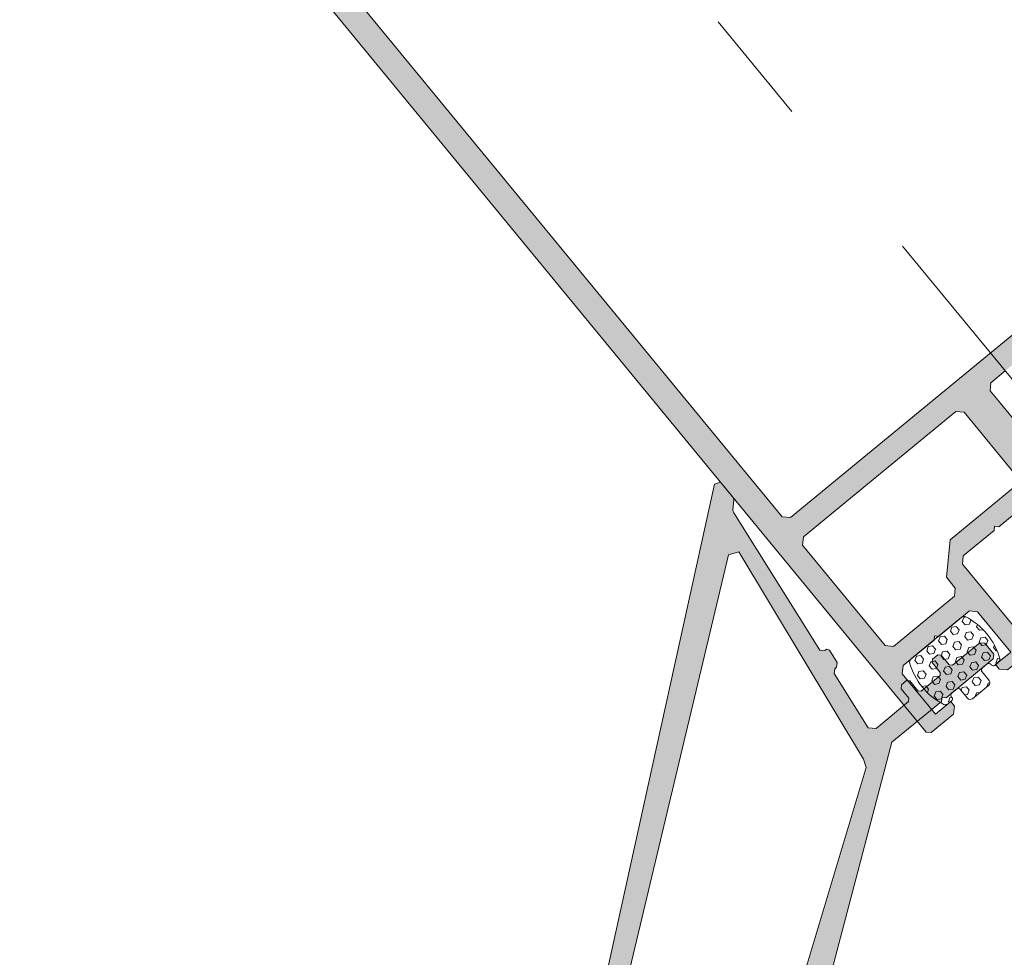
# Model space of a CAD drawing. Header units: inches. Extents: x 0 to 111471, y -105323 to 11070.
# Tile 158 of 256: x 43403.34 to 43411.81, y -27870.5 to -27862.43. Entities that reach past the tile are written whole.
import ezdxf

# ---------------------------------------------------------------- set-up
doc = ezdxf.new("R2010")
doc.units = ezdxf.units.IN
doc.header["$MEASUREMENT"] = 0
doc.linetypes.add('GEN7', pattern=[13.75, 9.75, -1.5, 1, -1.5])
for name, color, linetype, lineweight in [('888 wymiary', 1, 'Continuous', 0), ('A - OPIS - opis stolarka do zestawień', 40, 'Continuous', 9), ('MB-kreskowanie', 8, 'Continuous', 5), ('MB-osie', 4, 'GEN7', 5), ('MB-profile', 7, 'Continuous', 9), ('MB-uszczelki_tworzywa', 8, 'Continuous', 9), ('Wymiary', 85, 'Continuous', 18)]:
    doc.layers.add(name, color=color, linetype=linetype, lineweight=lineweight)
doc.styles.add('TS 100_wymiary', font='romans.shx', dxfattribs={"width": 0.7, "height": 16})
doc.dimstyles.new('Dim Style 100', dxfattribs={"dimtxt": 16, "dimasz": 12, "dimexe": 12, "dimexo": 2, "dimgap": 10, "dimtad": 1, "dimdec": 0, "dimzin": 9, "dimtxsty": 'TS 100_wymiary', "dimblk": 'ARCHTICK', "dimcen": 2.5, "dimdle": 12, "dimclrd": 256, "dimclrt": 2, "dimadec": 0, "dimazin": 2, "dimtfac": 1, "dimtdec": 0, "dimtix": 1, "dimtmove": 2, "dimatfit": 3, "dimfxl": 0, "dimlwd": -1, "dimarcsym": 0})

# ---------------------------------------------------------------- blocks, each defined once
blk = doc.blocks.new('K431863X')
at = {"layer": 'MB-profile'}
h = blk.add_hatch(color=0, dxfattribs=at)
h.paths.add_polyline_path([(-24.49999999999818, -4.547473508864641e-13, 0.4142135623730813), (-24.99999999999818, -0.5000000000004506), (-25.00000000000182, -104.6999999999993), (-24.69999999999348, -104.9999999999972), (-22.19999999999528, -104.9999999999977), (-21.69999999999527, -104.4999999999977), (-21.69999999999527, -103.9999999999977), (-23.39999999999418, -103.9999999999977), (-23.39999999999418, -99.49999999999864), (-22.89999999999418, -98.99999999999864), (-19.44999999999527, -98.99999999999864), (-19.19999999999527, -98.74999999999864), (-18.94999999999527, -98.99999999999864), (-15.49999999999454, -98.99999999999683), (-14.99999999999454, -99.49999999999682), (-14.99999999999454, -103.9999999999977), (-16.69999999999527, -103.9999999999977), (-16.69999999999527, -104.4999999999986), (-16.19999999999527, -104.9999999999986), (-13.69999999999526, -104.9999999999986), (-13.399999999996, -104.6999999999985), (-13.399999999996, -95.5), (-12.89999999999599, -94.99999999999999), (-9.449999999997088, -95), (-9.199999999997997, -94.75000000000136), (-8.949999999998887, -95.00000000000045), (-5.500000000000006, -95.00000000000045), (-5, -95.50000000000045), (-5, -104.5000000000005), (-4.500000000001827, -105.0000000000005), (-3.954325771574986, -105.0000000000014), (-3.246411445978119, -105.0000000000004), (-2.996411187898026, -104.9330125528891), (-2.200002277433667, -104.4732050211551), (-2.231598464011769, -104.1120614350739), (-2.668431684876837, -103.9530674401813), (-2.800027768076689, -103.765121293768), (-2.80003054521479, -103.0089066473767), (-2.200001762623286, -102.6624793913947), (-2.100001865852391, -102.489274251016), (-2.100000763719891, -86.6247403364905), (-2.100000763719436, -85.49999901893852), (-1.600000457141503, -84.99999901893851), (-1.403260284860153e-06, -84.999999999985), (1.59999765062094, -84.99999901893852), (2.099997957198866, -85.49999901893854), (2.099997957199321, -86.6247403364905), (2.099999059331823, -102.489274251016), (2.199998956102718, -102.6624793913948), (2.80002773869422, -103.0089066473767), (2.800024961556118, -103.7651212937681), (2.668428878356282, -103.9530674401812), (2.231595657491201, -104.1120614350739), (2.199999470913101, -104.4732050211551), (2.996408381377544, -104.9330125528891), (3.246408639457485, -105.0000000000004), (3.873204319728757, -105.0000000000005), (4.500000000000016, -105.0000000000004), (5, -104.5000000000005), (5, -95.50000000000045), (5.499999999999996, -95.00000000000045), (8.949999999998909, -95.00000000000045), (9.199999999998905, -94.75000000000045), (9.4499999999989, -94.99999999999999), (12.89999999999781, -94.99999999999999), (13.39999999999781, -95.5), (13.39999999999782, -104.6999999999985), (13.69999999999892, -104.9999999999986), (16.19999999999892, -104.9999999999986), (16.69999999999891, -104.4999999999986), (16.69999999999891, -103.9999999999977), (14.99999999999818, -103.9999999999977), (14.99999999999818, -99.49999999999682), (15.49999999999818, -98.99999999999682), (18.9499999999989, -98.99999999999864), (19.19999999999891, -98.74999999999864), (19.44999999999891, -98.99999999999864), (22.89999999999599, -98.99999999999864), (23.399999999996, -99.49999999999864), (23.399999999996, -103.9999999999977), (21.69999999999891, -103.9999999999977), (21.69999999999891, -104.4999999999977), (22.19999999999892, -104.9999999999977), (24.69999999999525, -104.9999999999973), (24.99999999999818, -104.6999999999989), (24.99999999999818, -0.4999999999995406, 0.4142135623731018), (24.49999999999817, 4.547473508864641e-13)])
h.paths.add_polyline_path([(22.29999719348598, -3.5), (22.79999719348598, -4.000000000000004), (22.79999719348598, -82.5), (22.29999719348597, -83), (-22.30000280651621, -83), (-22.8000028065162, -82.50000000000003), (-22.8000028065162, -3.999999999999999), (-22.3000028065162, -3.5)], flags=16)
h.paths.add_polyline_path([(-5.499999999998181, -85.00000000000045), (-4.999999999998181, -85.50000000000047), (-4.999999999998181, -92.70000000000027), (-5.499999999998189, -93.20000000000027), (-12.89999999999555, -93.20000000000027), (-15.19999999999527, -95.50000000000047), (-15.19999999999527, -96.70000000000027), (-15.69999999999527, -97.20000000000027), (-22.50000000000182, -97.20000000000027), (-23.00000000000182, -96.70000000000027), (-23.00000000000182, -85.50000000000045), (-22.50000000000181, -85.00000000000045)], flags=16)
h.paths.add_polyline_path([(5.500000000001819, -85.00000000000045), (22.49999999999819, -85.00000000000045), (22.99999999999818, -85.50000000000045), (22.99999999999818, -96.70000000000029), (22.49999999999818, -97.20000000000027), (15.6999999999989, -97.20000000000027), (15.19999999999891, -96.70000000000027), (15.19999999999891, -95.50000000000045), (12.89999999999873, -93.20000000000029), (5.500000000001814, -93.20000000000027), (5.000000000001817, -92.70000000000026), (5.000000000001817, -85.50000000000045)], flags=16)
blk.add_lwpolyline([(-9.19999999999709, -94.75000000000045), (-9.44999999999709, -95), (-12.899999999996, -95), (-13.399999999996, -95.5), (-13.399999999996, -104.6999999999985), (-13.69999999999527, -104.9999999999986), (-16.19999999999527, -104.9999999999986), (-16.69999999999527, -104.4999999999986), (-16.69999999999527, -103.9999999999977), (-14.99999999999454, -103.9999999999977), (-14.99999999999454, -99.49999999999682), (-15.49999999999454, -98.99999999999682), (-18.94999999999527, -98.99999999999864), (-19.19999999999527, -98.74999999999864), (-19.44999999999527, -98.99999999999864), (-22.89999999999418, -98.99999999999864), (-23.39999999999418, -99.49999999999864), (-23.39999999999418, -103.9999999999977), (-21.69999999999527, -103.9999999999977), (-21.69999999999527, -104.4999999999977), (-22.19999999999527, -104.9999999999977), (-24.69999999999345, -104.9999999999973), (-25.00000000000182, -104.6999999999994), (-24.99999999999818, -0.5000000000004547, -0.4142135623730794)], format="xyb", dxfattribs=at)
for points in [[(-22.3000028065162, -3.5), (-22.8000028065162, -4), (-22.8000028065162, -82.5), (-22.3000028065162, -83), (22.29999719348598, -83), (22.79999719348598, -82.5), (22.79999719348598, -4), (22.29999719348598, -3.5)], [(-23.00000000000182, -96.70000000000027), (-22.50000000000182, -97.20000000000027), (-15.69999999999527, -97.20000000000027), (-15.19999999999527, -96.70000000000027), (-15.19999999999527, -95.50000000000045), (-12.89999999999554, -93.20000000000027), (-5.499999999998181, -93.20000000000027), (-4.999999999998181, -92.70000000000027), (-4.999999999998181, -85.50000000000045), (-5.499999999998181, -85.00000000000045), (-22.50000000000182, -85.00000000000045), (-23.00000000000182, -85.50000000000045)]]:
    blk.add_lwpolyline(points, close=True, dxfattribs=at)
for points in [[(-1.403260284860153e-06, -84.999999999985), (-1.600000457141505, -84.99999901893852), (-2.100000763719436, -85.49999901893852), (-2.100000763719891, -86.6247403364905), (-2.100001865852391, -102.489274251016)], [(-5.5, -95.00000000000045), (-8.949999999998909, -95.00000000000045), (-9.199999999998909, -94.75000000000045)]]:
    blk.add_lwpolyline(points, dxfattribs=at)
blk = doc.blocks.new('wfgbfedvb')
at = {"layer": 'MB-kreskowanie'}
h = blk.add_hatch(dxfattribs=at)
h.set_pattern_fill('HEX', color=256, scale=0.01199839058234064, angle=309.4366599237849, style=0)
h.set_pattern_definition([(309.4366599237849, (4006.284001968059, 23054.16203994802), (0.0509599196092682, 0.0419135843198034), [0.03809489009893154, -0.07618978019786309]), (69.43665992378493, (4006.284001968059, 23054.16203994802), (-0.06177818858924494, 0.02317579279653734), [0.03809489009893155, -0.0761897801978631]), (9.436659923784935, (4006.308200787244, 23054.13261822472), (-0.01081826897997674, 0.06508937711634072), [0.03809489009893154, -0.07618978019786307])])
edge = h.paths.add_edge_path()
edge.add_line((4004.383356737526, 23084.05790017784), (4004.190151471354, 23083.89899244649))
edge.add_arc((4004.221908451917, 23083.86038126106), 0.04999329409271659, 129.436659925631, 174.4366599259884)
edge.add_arc((4004.731150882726, 23084.02031064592), 0.5801137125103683, 195.5055433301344, 243.3677765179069)
edge.add_arc((4004.475954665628, 23083.551503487), 0.04999329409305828, 264.4366599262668, 309.4366599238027)
edge.add_line((4004.507711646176, 23083.51289230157), (4004.534888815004, 23083.53524501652))
edge.add_arc((4004.52218602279, 23083.55068949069), 0.01999731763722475, 309.4366599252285, 358.0270378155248)
edge.add_line((4004.542171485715, 23083.55000102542), (4004.530612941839, 23083.56405428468))
edge.add_arc((4004.549918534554, 23083.57993277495), 0.02499664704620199, 129.4366599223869, 219.4366599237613, ccw=False)
edge.add_line((4004.534040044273, 23083.59923836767), (4004.537228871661, 23083.60186111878))
edge.add_arc((4004.553770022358, 23083.58312018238), 0.02499664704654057, 129.4366599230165, 131.4323114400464, ccw=False)
edge.add_line((4004.537891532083, 23083.60242577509), (4004.576502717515, 23083.63418275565))
edge.add_arc((4004.592381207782, 23083.61487716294), 0.02499664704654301, 39.436659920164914, 129.4366599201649, ccw=False)
edge.add_line((4004.611686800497, 23083.63075565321), (4004.672025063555, 23083.5573944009))
edge.add_arc((4004.695191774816, 23083.57644858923), 0.02999597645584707, 219.4366599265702, 309.4366599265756)
edge.add_line((4004.714245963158, 23083.55328187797), (4004.853246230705, 23083.66760700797))
edge.add_arc((4004.834192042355, 23083.69077371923), 0.02999597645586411, 309.4366599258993, 39.4366599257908)
edge.add_line((4004.857358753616, 23083.70982790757), (4004.797020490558, 23083.78318915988))
edge.add_arc((4004.816326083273, 23083.79906765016), 0.02499664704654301, 129.4366599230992, 219.4366599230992, ccw=False)
edge.add_line((4004.800447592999, 23083.81837324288), (4004.839058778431, 23083.85013022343))
edge.add_arc((4004.854937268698, 23083.83082463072), 0.02499664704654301, 127.441008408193, 129.4366599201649, ccw=False)
edge.add_line((4004.839740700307, 23083.850671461), (4004.842929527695, 23083.85329421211))
edge.add_arc((4004.858808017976, 23083.8339886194), 0.02499664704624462, 39.4366599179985, 129.4366599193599, ccw=False)
edge.add_line((4004.878113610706, 23083.84986710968), (4004.889672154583, 23083.83581385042))
edge.add_arc((4004.892853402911, 23083.85555650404), 0.01999731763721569, 260.8462820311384, 309.4366599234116)
edge.add_line((4004.905556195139, 23083.84011202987), (4004.932434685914, 23083.86221908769))
edge.add_arc((4004.900677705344, 23083.90083027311), 0.04999329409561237, 309.436659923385, 354.4366599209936)
edge.add_arc((4004.391435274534, 23083.74090088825), 0.5801137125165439, 15.50554333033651, 63.36777651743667)
edge.add_arc((4004.646631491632, 23084.20970804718), 0.04999329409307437, 84.43665992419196, 129.4366599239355)
edge.add_line((4004.61487451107, 23084.24831923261), (4004.42196792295, 23084.08965715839))
edge.add_line((4004.421967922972, 23084.0896571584), (4004.38335673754, 23084.05790017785))
at = {"layer": 'MB-profile'}
h = blk.add_hatch(color=256, dxfattribs=at)
h.paths.add_polyline_path([(4004.020010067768, 23083.17760808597), (4004.448594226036, 23083.53011057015), (4004.45202132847, 23083.56529465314), (4004.48720541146, 23083.5618675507), (4004.892622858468, 23083.89531584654), (4004.896735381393, 23083.93753674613), (4004.820518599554, 23084.03020362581), (4004.778297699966, 23084.03431614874), (4004.542769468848, 23083.84059856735), (4004.514622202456, 23083.84334024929), (4004.444766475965, 23083.92827314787), (4004.416619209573, 23083.93101482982), (4004.370285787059, 23083.89290645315), (4004.367544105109, 23083.86475918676), (4004.437399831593, 23083.77982628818), (4004.43465814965, 23083.75167902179), (4004.272491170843, 23083.61829970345), (4004.244343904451, 23083.6210413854), (4004.174488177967, 23083.70597428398), (4004.146340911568, 23083.70871596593), (4004.103868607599, 23083.67378328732), (4004.100441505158, 23083.63859920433), (4004.167121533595, 23083.55752742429), (4004.164379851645, 23083.5293801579), (4003.886378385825, 23083.29691524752), (4003.816010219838, 23083.3037694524), (4003.525304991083, 23083.7689584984), (4003.529417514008, 23083.811179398), (4003.544861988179, 23083.82388219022), (4003.548974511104, 23083.86610308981), (4003.48346476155, 23083.96970767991), (4003.456868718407, 23083.97933772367), (4003.444780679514, 23083.96873242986), (4003.399203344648, 23083.97074745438), (4002.659804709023, 23085.15393960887), (4002.653116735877, 23085.17590179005), (4002.66167440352, 23085.26375842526), (4002.654986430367, 23085.28572060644), (4002.547199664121, 23085.41677131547), (4002.494178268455, 23085.40062511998), (4001.159049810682, 23079.34622579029), (4001.203960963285, 23079.2916213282), (4003.064902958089, 23079.11035644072), (4003.097665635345, 23079.13730313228), (4003.12189890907, 23079.38609216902), (4003.076987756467, 23079.44069663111), (4003.027229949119, 23079.44554328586), (4003.010751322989, 23079.27636674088), (4002.562931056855, 23079.31998663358), (4002.518019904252, 23079.37459109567), (4002.551461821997, 23079.71791996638), (4002.529006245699, 23079.74522219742), (4002.556308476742, 23079.76767777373), (4002.589750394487, 23080.11100664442), (4002.64435485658, 23080.15591779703), (4003.092175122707, 23080.11229790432), (4003.075696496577, 23079.94312135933), (4003.125454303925, 23079.93827470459), (4003.180419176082, 23079.98348228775)])
h.paths.add_polyline_path([(4003.015413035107, 23080.35125457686), (4002.960349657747, 23080.30596597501), (4002.582190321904, 23080.34280055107), (4002.418376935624, 23080.20806709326), (4002.340830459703, 23079.4119421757), (4002.286225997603, 23079.3670310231), (4001.400537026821, 23079.45330147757), (4001.355625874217, 23079.50790593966), (4002.615536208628, 23084.790084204), (4002.703905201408, 23084.81699452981), (4003.775673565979, 23083.03395075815), (4003.79796680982, 23082.96074348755)], flags=16)
at = {"layer": 'MB-osie'}
blk.add_line((4010.306623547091, 23079.91769430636), (3999.373895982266, 23093.21006542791), dxfattribs=at)
at = {"layer": 'MB-profile'}
for points in [[(4001.159049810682, 23079.34622579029), (4002.494178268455, 23085.40062511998), (4002.547199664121, 23085.41677131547), (4002.654986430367, 23085.28572060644), (4002.66167440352, 23085.26375842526), (4002.653116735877, 23085.17590179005), (4002.659804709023, 23085.15393960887), (4003.399203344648, 23083.97074745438), (4003.444780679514, 23083.96873242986), (4003.456868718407, 23083.97933772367), (4003.48346476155, 23083.96970767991), (4003.548974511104, 23083.86610308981), (4003.544861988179, 23083.82388219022), (4003.529417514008, 23083.811179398), (4003.525304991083, 23083.7689584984), (4003.816010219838, 23083.3037694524), (4003.886378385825, 23083.29691524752), (4004.164379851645, 23083.5293801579), (4004.167121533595, 23083.55752742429), (4004.100441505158, 23083.63859920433), (4004.103868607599, 23083.67378328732), (4004.146340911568, 23083.70871596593), (4004.174488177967, 23083.70597428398), (4004.244343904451, 23083.6210413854), (4004.272491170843, 23083.61829970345), (4004.43465814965, 23083.75167902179), (4004.437399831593, 23083.77982628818), (4004.367544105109, 23083.86475918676), (4004.370285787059, 23083.89290645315), (4004.416619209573, 23083.93101482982), (4004.444766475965, 23083.92827314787), (4004.514622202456, 23083.84334024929), (4004.542769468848, 23083.84059856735), (4004.778297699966, 23084.03431614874), (4004.820518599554, 23084.03020362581), (4004.896735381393, 23083.93753674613), (4004.892622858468, 23083.89531584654), (4004.48720541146, 23083.5618675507), (4004.45202132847, 23083.56529465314), (4004.448594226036, 23083.53011057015), (4004.020010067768, 23083.17760808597), (4003.179892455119, 23079.98147843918)], [(4001.159049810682, 23079.34622579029), (4002.494178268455, 23085.40062511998), (4002.547199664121, 23085.41677131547), (4002.654986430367, 23085.28572060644), (4002.66167440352, 23085.26375842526), (4002.653116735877, 23085.17590179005), (4002.659804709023, 23085.15393960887), (4003.399203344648, 23083.97074745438), (4003.444780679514, 23083.96873242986), (4003.456868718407, 23083.97933772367), (4003.48346476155, 23083.96970767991), (4003.548974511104, 23083.86610308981), (4003.544861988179, 23083.82388219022), (4003.529417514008, 23083.811179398), (4003.525304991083, 23083.7689584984), (4003.816010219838, 23083.3037694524), (4003.886378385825, 23083.29691524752), (4004.164379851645, 23083.5293801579), (4004.167121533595, 23083.55752742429), (4004.100441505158, 23083.63859920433), (4004.103868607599, 23083.67378328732), (4004.146340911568, 23083.70871596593), (4004.174488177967, 23083.70597428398), (4004.244343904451, 23083.6210413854), (4004.272491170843, 23083.61829970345), (4004.43465814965, 23083.75167902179), (4004.437399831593, 23083.77982628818), (4004.367544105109, 23083.86475918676), (4004.370285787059, 23083.89290645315), (4004.416619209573, 23083.93101482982), (4004.444766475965, 23083.92827314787), (4004.514622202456, 23083.84334024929), (4004.542769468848, 23083.84059856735), (4004.778297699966, 23084.03431614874), (4004.820518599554, 23084.03020362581), (4004.896735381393, 23083.93753674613), (4004.892622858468, 23083.89531584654), (4004.48720541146, 23083.5618675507), (4004.45202132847, 23083.56529465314), (4004.448594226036, 23083.53011057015), (4004.020010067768, 23083.17760808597), (4003.179892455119, 23079.98147843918)], [(4003.014954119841, 23080.35087712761), (4002.960349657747, 23080.30596597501), (4002.582190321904, 23080.34280055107), (4002.418376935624, 23080.20806709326), (4002.340830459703, 23079.4119421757), (4002.286225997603, 23079.3670310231), (4001.400537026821, 23079.45330147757), (4001.355625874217, 23079.50790593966), (4002.615536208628, 23084.790084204), (4002.703905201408, 23084.81699452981), (4003.775673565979, 23083.03395075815), (4003.79796680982, 23082.96074348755), (4003.014787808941, 23080.3491697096)], [(4003.014954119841, 23080.35087712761), (4002.960349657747, 23080.30596597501), (4002.582190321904, 23080.34280055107), (4002.418376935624, 23080.20806709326), (4002.340830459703, 23079.4119421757), (4002.286225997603, 23079.3670310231), (4001.400537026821, 23079.45330147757), (4001.355625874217, 23079.50790593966), (4002.615536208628, 23084.790084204), (4002.703905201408, 23084.81699452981), (4003.775673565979, 23083.03395075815), (4003.79796680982, 23082.96074348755), (4003.014787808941, 23080.3491697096)]]:
    blk.add_lwpolyline(points, dxfattribs=at)
at = {"layer": 'MB-uszczelki_tworzywa'}
blk.add_lwpolyline([(4004.507711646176, 23083.51289230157), (4004.534888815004, 23083.53524501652, 0.4142135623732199), (4004.537630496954, 23083.56339228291), (4004.534464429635, 23083.5672416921, -0.414213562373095), (4004.537891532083, 23083.60242577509), (4004.576502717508, 23083.63418275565, -0.414213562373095), (4004.611686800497, 23083.63075565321), (4004.672025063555, 23083.55739440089, 0.4142135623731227), (4004.714245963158, 23083.55328187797), (4004.85324623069, 23083.66760700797, 0.414213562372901), (4004.857358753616, 23083.70982790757), (4004.797020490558, 23083.78318915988, -0.414213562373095), (4004.800447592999, 23083.81837324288), (4004.839058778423, 23083.85013022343, -0.414213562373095), (4004.87424286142, 23083.846703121), (4004.877408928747, 23083.84285371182, 0.4142135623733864), (4004.905556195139, 23083.84011202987), (4004.932434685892, 23083.86221908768, 0.1989123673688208), (4004.950435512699, 23083.89598361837, 0.2119283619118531), (4004.651478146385, 23084.25946585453, 0.1989123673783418), (4004.61487451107, 23084.24831923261), (4004.190151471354, 23083.89899244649, 0.1989123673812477), (4004.172150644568, 23083.86522791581, 0.2119283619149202), (4004.471108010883, 23083.50174567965, 0.1989123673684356)], format="xyb", close=True, dxfattribs=at)
at = {"color": 0, "xscale": 0.09998658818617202, "yscale": 0.09998658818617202, "zscale": 0.09998658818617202, "rotation": 39.43665992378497}
blk.add_blockref('K431863X', (3999.597449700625, 23092.93826143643), dxfattribs=at)
blk = doc.blocks.new('_ArchTick')
at = {"layer": 'Wymiary', "color": 0, "const_width": 0.15}
blk.add_lwpolyline([(-0.5, -0.5), (0.5, 0.5)], dxfattribs=at)
blk = doc.blocks.new('*D692')
at = {"layer": '888 wymiary', "ltscale": 0.01}
blk.add_line((43526.86785076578, -28000.91943258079), (43551.28040645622, -27884.88108800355), dxfattribs=at)
at = {"layer": '888 wymiary', "color": 0, "lineweight": -2, "ltscale": 0.01}
for p, q in [((43529.23832745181, -27892.50648983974), (43560.55282169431, -27899.09454344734)), ((43509.76681196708, -27985.0589637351), (43541.08130620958, -27991.64701734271))]:
    blk.add_line(p, q, dxfattribs=at)
at = {"layer": 'Defpoints', "color": 0}
for p in [(43415.16166302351, -27868.50663932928), (43548.80988635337, -27896.62402334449), (43395.07639153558, -27960.92998907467)]:
    blk.add_point(p, dxfattribs=at)
at = {"layer": '888 wymiary', "linetype": 'ByBlock', "xscale": 12, "yscale": 12, "zscale": 12}
for p, rotation in [((43548.80988635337, -27896.62402334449), 78.1191764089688), ((43529.33837086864, -27989.17649723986), 258.1191764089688)]:
    blk.add_blockref('_ArchTick', p, dxfattribs=dict(at, rotation=rotation))
at = {"layer": '888 wymiary', "color": 2, "ltscale": 0.01, "insert": (43521.4597255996, -27939.19448013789), "char_height": 16, "attachment_point": 5, "rotation": 78.1191764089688, "style": 'TS 100_wymiary'}
blk.add_mtext('95', dxfattribs=at)
blk = doc.blocks.new('*D694')
at = {"layer": '888 wymiary', "color": 0, "lineweight": -2}
for p, q in [((43415.56934385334, -28130.69076404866), (43415.56934385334, -28162.69076404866)), ((43530.7107608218, -28130.69076404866), (43530.7107608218, -28162.69076404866))]:
    blk.add_line(p, q, dxfattribs=at)
at = {"layer": '888 wymiary'}
blk.add_line((43403.56934385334, -28150.69076404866), (43542.7107608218, -28150.69076404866), dxfattribs=at)
at = {"layer": 'Defpoints', "color": 0}
for p in [(43530.7107608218, -27865.74833459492), (43415.56934385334, -27869.00857605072), (43530.7107608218, -28150.69076404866)]:
    blk.add_point(p, dxfattribs=at)
at = {"layer": '888 wymiary', "linetype": 'ByBlock', "xscale": 12, "yscale": 12, "zscale": 12, "rotation": 180}
blk.add_blockref('_ArchTick', (43415.56934385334, -28150.69076404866), dxfattribs=at)
at = {"layer": '888 wymiary', "linetype": 'ByBlock', "xscale": 12, "yscale": 12, "zscale": 12}
blk.add_blockref('_ArchTick', (43530.7107608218, -28150.69076404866), dxfattribs=at)
at = {"layer": '888 wymiary', "color": 2, "ltscale": 0.01, "insert": (43473.14005233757, -28132.69076404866), "char_height": 16, "attachment_point": 5, "style": 'TS 100_wymiary'}
blk.add_mtext('115', dxfattribs=at)
blk = doc.blocks.new('*D837')
at = {"layer": '888 wymiary', "color": 0, "lineweight": -2, "ltscale": 0.01}
for p, q in [((43419.56319777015, -28220.2338038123), (43419.56319777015, -28252.2338038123)), ((43449.61999726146, -28220.2338038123), (43449.61999726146, -28252.2338038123))]:
    blk.add_line(p, q, dxfattribs=at)
at = {"layer": '888 wymiary', "ltscale": 0.01}
for p, q in [((43461.61999726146, -28240.2338038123), (43407.56319777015, -28240.2338038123)), ((43419.56319777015, -28240.2338038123), (43407.56319777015, -28240.2338038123)), ((43449.61999726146, -28240.2338038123), (43461.61999726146, -28240.2338038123))]:
    blk.add_line(p, q, dxfattribs=at)
at = {"layer": 'Defpoints', "color": 0}
for p in [(43419.56319777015, -27869.9563478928), (43449.61999726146, -27871.92489585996), (43419.56319777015, -28240.2338038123)]:
    blk.add_point(p, dxfattribs=at)
at = {"layer": '888 wymiary', "linetype": 'ByBlock', "xscale": 12, "yscale": 12, "zscale": 12}
blk.add_blockref('_ArchTick', (43419.56319777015, -28240.2338038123), dxfattribs=at)
at = {"layer": '888 wymiary', "linetype": 'ByBlock', "xscale": 12, "yscale": 12, "zscale": 12, "rotation": 180}
blk.add_blockref('_ArchTick', (43449.61999726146, -28240.2338038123), dxfattribs=at)
at = {"layer": '888 wymiary', "color": 2, "ltscale": 0.01, "insert": (43434.59159751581, -28222.2338038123), "char_height": 16, "attachment_point": 5, "style": 'TS 100_wymiary'}
blk.add_mtext('30', dxfattribs=at)

msp = doc.modelspace()

# ---------------------------------------------------------------- block references
at = {"layer": 'A - OPIS - opis stolarka do zestawień'}
msp.add_blockref('wfgbfedvb', (39406.82105210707, -50951.8283948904), dxfattribs=at)

# ---------------------------------------------------------------- dimensions: what is measured, and where the dimension line sits
at = {"layer": '888 wymiary'}
dim = msp.add_linear_dim(base=(43530.7107608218, -28150.69076404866), p1=(43415.56934385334, -27869.00857605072), p2=(43530.7107608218, -27865.74833459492), dimstyle='Dim Style 100', dxfattribs=at)
dim.commit()
dim.dimension.update_dxf_attribs({"geometry": '*D694', "text_midpoint": (43473.14005233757, -28132.69076404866)})
at = {"layer": '888 wymiary', "ltscale": 0.01}
dim = msp.add_linear_dim(base=(43548.80988635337, -27896.62402334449), p1=(43395.07639153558, -27960.92998907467), p2=(43415.16166302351, -27868.50663932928), angle=258.1191764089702, dimstyle='Dim Style 100', dxfattribs=at)
dim.commit()
dim.dimension.update_dxf_attribs({"geometry": '*D692', "text_midpoint": (43521.4597255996, -27939.19448013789)})
dim = msp.add_linear_dim(base=(43419.56319777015, -28240.2338038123), p1=(43449.61999726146, -27871.92489585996), p2=(43419.56319777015, -27869.9563478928), dimstyle='Dim Style 100', dxfattribs=at)
dim.commit()
dim.dimension.update_dxf_attribs({"geometry": '*D837', "text_midpoint": (43434.59159751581, -28222.2338038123)})

doc.saveas('drawing.dxf')
